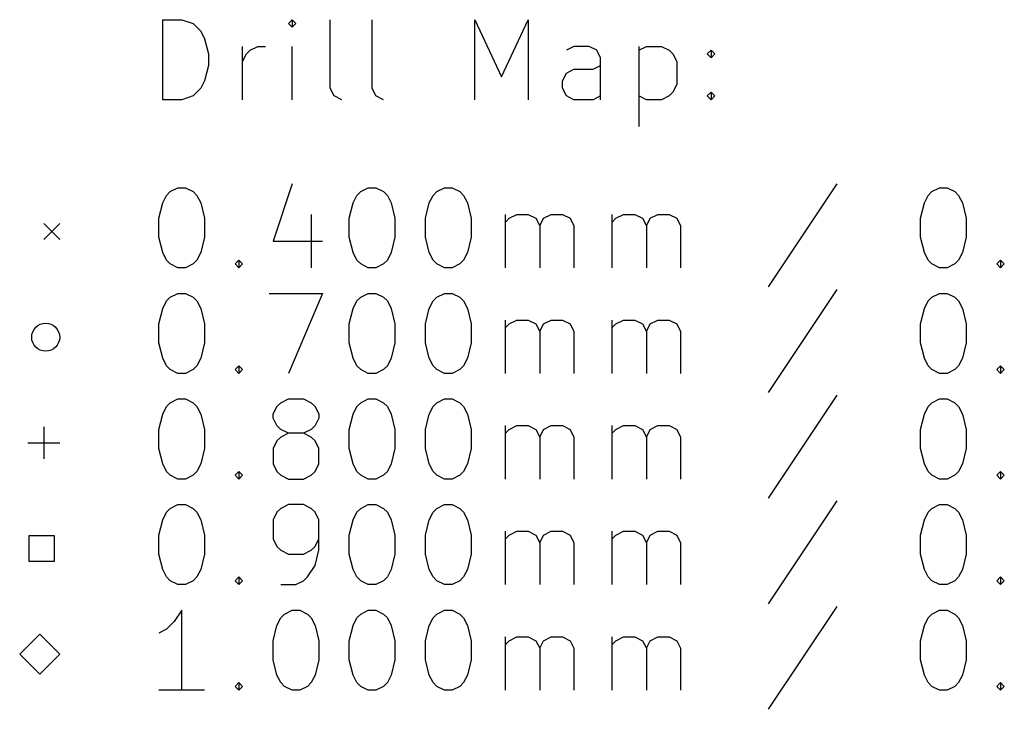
# Model space of a CAD drawing. Extents: x 66.4 to 117.6, y -109.9 to -54.2.
# Tile 1 of 3: x 66.4 to 91.1, y -109.6 to -92.4. Entities that reach past the tile are written whole.
import ezdxf

# ---------------------------------------------------------------- set-up
doc = ezdxf.new("R2010")
doc.units = 0
doc.layers.add('BLACK', color=7, linetype='CONTINUOUS')

msp = doc.modelspace()

# ---------------------------------------------------------------- linework, layer by layer
at = {"layer": 'BLACK', "linetype": 'CONTINUOUS'}
for p, q in [((70.0159, -94.3966), (70.0159, -92.3966)), ((70.0159, -92.3966), (70.492, -92.3966)), ((70.492, -92.3966), (70.7778, -92.4918)), ((70.7778, -92.4918), (70.9682, -92.6823)), ((73.2539, -92.3966), (73.1587, -92.4918)), ((73.1587, -92.4918), (73.2539, -92.5871)), ((73.3492, -92.4918), (73.2539, -92.3966)), ((73.2539, -92.3966), (73.2539, -92.5871)), ((73.2539, -92.5871), (73.3492, -92.4918)), ((74.2063, -94.1109), (74.2063, -92.3966)), ((75.2539, -94.1109), (75.2539, -92.3966)), ((77.8254, -94.3966), (77.8254, -92.3966)), ((77.8254, -92.3966), (78.492, -93.8252)), ((78.492, -93.8252), (79.1587, -92.3966)), ((79.1587, -92.3966), (79.1587, -94.3966)), ((70.9682, -92.6823), (71.0635, -92.8728)), ((71.0635, -92.8728), (71.1587, -93.2537)), ((72.0159, -94.3966), (72.0159, -93.0633)), ((72.2063, -93.1585), (72.3968, -93.0633)), ((72.3968, -93.0633), (72.5873, -93.0633)), ((73.2539, -94.3966), (73.2539, -93.0633)), ((80.3016, -93.0633), (80.1111, -93.1585)), ((80.6825, -93.0633), (80.3016, -93.0633)), ((80.873, -93.1585), (80.6825, -93.0633)), ((81.9206, -93.0633), (81.9206, -95.0633)), ((81.9206, -93.1585), (82.1111, -93.0633)), ((82.1111, -93.0633), (82.492, -93.0633)), ((82.492, -93.0633), (82.6825, -93.1585)), ((71.1587, -93.2537), (71.1587, -93.5395)), ((72.0159, -93.4442), (72.1111, -93.2537)), ((72.1111, -93.2537), (72.2063, -93.1585)), ((80.9682, -93.349), (80.873, -93.1585)), ((82.6825, -93.1585), (82.7778, -93.2537)), ((82.7778, -93.2537), (82.873, -93.4442)), ((83.6349, -93.2537), (83.7301, -93.1585)), ((83.7301, -93.349), (83.6349, -93.2537)), ((83.7301, -93.1585), (83.8254, -93.2537)), ((83.7301, -93.1585), (83.7301, -93.349)), ((83.8254, -93.2537), (83.7301, -93.349)), ((71.1587, -93.5395), (71.0635, -93.9204)), ((80.7778, -93.6347), (80.9682, -93.5395)), ((80.9682, -94.3966), (80.9682, -93.349)), ((82.873, -93.4442), (82.873, -94.0156)), ((80.0159, -93.9204), (80.1111, -93.7299)), ((80.1111, -93.7299), (80.3016, -93.6347)), ((80.3016, -93.6347), (80.7778, -93.6347)), ((71.0635, -93.9204), (70.9682, -94.1109)), ((80.0159, -94.1109), (80.0159, -93.9204)), ((82.873, -94.0156), (82.7778, -94.2061)), ((70.7778, -94.3014), (70.492, -94.3966)), ((70.9682, -94.1109), (70.7778, -94.3014)), ((74.3016, -94.3014), (74.2063, -94.1109)), ((74.492, -94.3966), (74.3016, -94.3014)), ((75.3492, -94.3014), (75.2539, -94.1109)), ((75.5397, -94.3966), (75.3492, -94.3014)), ((80.1111, -94.3014), (80.0159, -94.1109)), ((80.3016, -94.3966), (80.1111, -94.3014)), ((80.9682, -94.3014), (80.7778, -94.3966)), ((82.1111, -94.3966), (81.9206, -94.3014)), ((82.6825, -94.3014), (82.492, -94.3966)), ((82.7778, -94.2061), (82.6825, -94.3014)), ((83.6349, -94.3014), (83.7301, -94.2061)), ((83.7301, -94.3966), (83.6349, -94.3014)), ((83.7301, -94.2061), (83.8254, -94.3014)), ((83.7301, -94.2061), (83.7301, -94.3966)), ((83.8254, -94.3014), (83.7301, -94.3966)), ((70.492, -94.3966), (70.0159, -94.3966)), ((80.7778, -94.3966), (80.3016, -94.3966)), ((82.492, -94.3966), (82.1111, -94.3966)), ((73.2539, -96.5014), (72.7778, -97.9299)), ((86.873, -96.5014), (85.1587, -99.0728)), ((70.1111, -96.7871), (70.2063, -96.6918)), ((70.2063, -96.6918), (70.3968, -96.5966)), ((70.3968, -96.5966), (70.5873, -96.5966)), ((70.5873, -96.5966), (70.7778, -96.6918)), ((70.7778, -96.6918), (70.873, -96.7871)), ((74.873, -96.7871), (74.9682, -96.6918)), ((74.9682, -96.6918), (75.1587, -96.5966)), ((75.1587, -96.5966), (75.3492, -96.5966)), ((75.3492, -96.5966), (75.5397, -96.6918)), ((75.5397, -96.6918), (75.6349, -96.7871)), ((76.7778, -96.7871), (76.873, -96.6918)), ((76.873, -96.6918), (77.0635, -96.5966)), ((77.0635, -96.5966), (77.2539, -96.5966)), ((77.2539, -96.5966), (77.4444, -96.6918)), ((77.4444, -96.6918), (77.5397, -96.7871)), ((89.1587, -96.7871), (89.2539, -96.6918)), ((89.2539, -96.6918), (89.4444, -96.5966)), ((89.4444, -96.5966), (89.6349, -96.5966)), ((89.6349, -96.5966), (89.8254, -96.6918)), ((89.8254, -96.6918), (89.9206, -96.7871)), ((69.9206, -97.3585), (70.0159, -96.9776)), ((70.0159, -96.9776), (70.1111, -96.7871)), ((70.873, -96.7871), (70.9682, -96.9776)), ((70.9682, -96.9776), (71.0635, -97.3585)), ((74.6825, -97.3585), (74.7778, -96.9776)), ((74.7778, -96.9776), (74.873, -96.7871)), ((75.6349, -96.7871), (75.7301, -96.9776)), ((75.7301, -96.9776), (75.8254, -97.3585)), ((76.5873, -97.3585), (76.6825, -96.9776)), ((76.6825, -96.9776), (76.7778, -96.7871)), ((77.5397, -96.7871), (77.6349, -96.9776)), ((77.6349, -96.9776), (77.7301, -97.3585)), ((88.9682, -97.3585), (89.0635, -96.9776)), ((89.0635, -96.9776), (89.1587, -96.7871)), ((89.9206, -96.7871), (90.0159, -96.9776)), ((90.0159, -96.9776), (90.1111, -97.3585)), ((73.7301, -97.2633), (73.7301, -98.5966)), ((78.5873, -98.5966), (78.5873, -97.2633)), ((78.6825, -97.3585), (78.873, -97.2633)), ((78.873, -97.2633), (79.1587, -97.2633)), ((79.1587, -97.2633), (79.3492, -97.3585)), ((79.5397, -97.3585), (79.7301, -97.2633)), ((79.7301, -97.2633), (80.0159, -97.2633)), ((80.0159, -97.2633), (80.2063, -97.3585)), ((81.2539, -98.5966), (81.2539, -97.2633)), ((81.3492, -97.3585), (81.5397, -97.2633)), ((81.5397, -97.2633), (81.8254, -97.2633)), ((81.8254, -97.2633), (82.0159, -97.3585)), ((82.2063, -97.3585), (82.3968, -97.2633)), ((82.3968, -97.2633), (82.6825, -97.2633)), ((82.6825, -97.2633), (82.873, -97.3585)), ((67.0397, -97.4918), (67.4397, -97.8918)), ((67.4397, -97.4918), (67.0397, -97.8918)), ((69.9206, -97.8347), (69.9206, -97.3585)), ((71.0635, -97.3585), (71.0635, -97.8347)), ((74.6825, -97.8347), (74.6825, -97.3585)), ((75.8254, -97.3585), (75.8254, -97.8347)), ((76.5873, -97.8347), (76.5873, -97.3585)), ((77.7301, -97.3585), (77.7301, -97.8347)), ((78.5873, -97.4537), (78.6825, -97.3585)), ((79.3492, -97.3585), (79.4444, -97.549)), ((79.4444, -97.549), (79.5397, -97.3585)), ((80.2063, -97.3585), (80.3016, -97.549)), ((81.2539, -97.4537), (81.3492, -97.3585)), ((82.0159, -97.3585), (82.1111, -97.549)), ((82.1111, -97.549), (82.2063, -97.3585)), ((82.873, -97.3585), (82.9682, -97.549)), ((88.9682, -97.8347), (88.9682, -97.3585)), ((90.1111, -97.3585), (90.1111, -97.8347)), ((79.4444, -97.549), (79.4444, -98.5966)), ((80.3016, -97.549), (80.3016, -98.5966)), ((82.1111, -97.549), (82.1111, -98.5966)), ((82.9682, -97.549), (82.9682, -98.5966)), ((70.0159, -98.2156), (69.9206, -97.8347)), ((71.0635, -97.8347), (70.9682, -98.2156)), ((72.7778, -97.9299), (74.0159, -97.9299)), ((74.7778, -98.2156), (74.6825, -97.8347)), ((75.8254, -97.8347), (75.7301, -98.2156)), ((76.6825, -98.2156), (76.5873, -97.8347)), ((77.7301, -97.8347), (77.6349, -98.2156)), ((89.0635, -98.2156), (88.9682, -97.8347)), ((90.1111, -97.8347), (90.0159, -98.2156)), ((70.1111, -98.4061), (70.0159, -98.2156)), ((70.9682, -98.2156), (70.873, -98.4061)), ((74.873, -98.4061), (74.7778, -98.2156)), ((75.7301, -98.2156), (75.6349, -98.4061)), ((76.7778, -98.4061), (76.6825, -98.2156)), ((77.6349, -98.2156), (77.5397, -98.4061)), ((89.1587, -98.4061), (89.0635, -98.2156)), ((90.0159, -98.2156), (89.9206, -98.4061)), ((70.2063, -98.5014), (70.1111, -98.4061)), ((70.873, -98.4061), (70.7778, -98.5014)), ((71.8254, -98.5014), (71.9206, -98.4061)), ((71.9206, -98.4061), (72.0159, -98.5014)), ((71.9206, -98.4061), (71.9206, -98.5966)), ((74.9682, -98.5014), (74.873, -98.4061)), ((75.6349, -98.4061), (75.5397, -98.5014)), ((76.873, -98.5014), (76.7778, -98.4061)), ((77.5397, -98.4061), (77.4444, -98.5014)), ((89.2539, -98.5014), (89.1587, -98.4061)), ((89.9206, -98.4061), (89.8254, -98.5014)), ((90.873, -98.5014), (90.9682, -98.4061)), ((90.9682, -98.4061), (91.0635, -98.5014)), ((90.9682, -98.4061), (90.9682, -98.5966)), ((70.3968, -98.5966), (70.2063, -98.5014)), ((70.5873, -98.5966), (70.3968, -98.5966)), ((70.7778, -98.5014), (70.5873, -98.5966)), ((71.9206, -98.5966), (71.8254, -98.5014)), ((72.0159, -98.5014), (71.9206, -98.5966)), ((75.1587, -98.5966), (74.9682, -98.5014)), ((75.3492, -98.5966), (75.1587, -98.5966)), ((75.5397, -98.5014), (75.3492, -98.5966)), ((77.0635, -98.5966), (76.873, -98.5014)), ((77.2539, -98.5966), (77.0635, -98.5966)), ((77.4444, -98.5014), (77.2539, -98.5966)), ((89.4444, -98.5966), (89.2539, -98.5014)), ((89.6349, -98.5966), (89.4444, -98.5966)), ((89.8254, -98.5014), (89.6349, -98.5966)), ((90.9682, -98.5966), (90.873, -98.5014)), ((91.0635, -98.5014), (90.9682, -98.5966)), ((86.873, -99.1414), (85.1587, -101.713)), ((70.0159, -99.6176), (70.1111, -99.4271)), ((70.1111, -99.4271), (70.2063, -99.3318)), ((70.2063, -99.3318), (70.3968, -99.2366)), ((70.3968, -99.2366), (70.5873, -99.2366)), ((70.5873, -99.2366), (70.7778, -99.3318)), ((70.7778, -99.3318), (70.873, -99.4271)), ((70.873, -99.4271), (70.9682, -99.6176)), ((72.6825, -99.2366), (74.0159, -99.2366)), ((74.0159, -99.2366), (73.1587, -101.237)), ((74.7778, -99.6176), (74.873, -99.4271)), ((74.873, -99.4271), (74.9682, -99.3318)), ((74.9682, -99.3318), (75.1587, -99.2366)), ((75.1587, -99.2366), (75.3492, -99.2366)), ((75.3492, -99.2366), (75.5397, -99.3318)), ((75.5397, -99.3318), (75.6349, -99.4271)), ((75.6349, -99.4271), (75.7301, -99.6176)), ((76.6825, -99.6176), (76.7778, -99.4271)), ((76.7778, -99.4271), (76.873, -99.3318)), ((76.873, -99.3318), (77.0635, -99.2366)), ((77.0635, -99.2366), (77.2539, -99.2366)), ((77.2539, -99.2366), (77.4444, -99.3318)), ((77.4444, -99.3318), (77.5397, -99.4271)), ((77.5397, -99.4271), (77.6349, -99.6176)), ((89.0635, -99.6176), (89.1587, -99.4271)), ((89.1587, -99.4271), (89.2539, -99.3318)), ((89.2539, -99.3318), (89.4444, -99.2366)), ((89.4444, -99.2366), (89.6349, -99.2366)), ((89.6349, -99.2366), (89.8254, -99.3318)), ((89.8254, -99.3318), (89.9206, -99.4271)), ((89.9206, -99.4271), (90.0159, -99.6176)), ((69.9206, -99.9985), (70.0159, -99.6176)), ((70.9682, -99.6176), (71.0635, -99.9985)), ((74.6825, -99.9985), (74.7778, -99.6176)), ((75.7301, -99.6176), (75.8254, -99.9985)), ((76.5873, -99.9985), (76.6825, -99.6176)), ((77.6349, -99.6176), (77.7301, -99.9985)), ((88.9682, -99.9985), (89.0635, -99.6176)), ((90.0159, -99.6176), (90.1111, -99.9985)), ((78.5873, -101.237), (78.5873, -99.9033)), ((78.6825, -99.9985), (78.873, -99.9033)), ((78.873, -99.9033), (79.1587, -99.9033)), ((79.1587, -99.9033), (79.3492, -99.9985)), ((79.5397, -99.9985), (79.7301, -99.9033)), ((79.7301, -99.9033), (80.0159, -99.9033)), ((80.0159, -99.9033), (80.2063, -99.9985)), ((81.2539, -101.237), (81.2539, -99.9033)), ((81.3492, -99.9985), (81.5397, -99.9033)), ((81.5397, -99.9033), (81.8254, -99.9033)), ((81.8254, -99.9033), (82.0159, -99.9985)), ((82.2063, -99.9985), (82.3968, -99.9033)), ((82.3968, -99.9033), (82.6825, -99.9033)), ((82.6825, -99.9033), (82.873, -99.9985)), ((69.9206, -100.475), (69.9206, -99.9985)), ((71.0635, -99.9985), (71.0635, -100.475)), ((74.6825, -100.475), (74.6825, -99.9985)), ((75.8254, -99.9985), (75.8254, -100.475)), ((76.5873, -100.475), (76.5873, -99.9985)), ((77.7301, -99.9985), (77.7301, -100.475)), ((78.5873, -100.094), (78.6825, -99.9985)), ((79.3492, -99.9985), (79.4444, -100.189)), ((79.4444, -100.189), (79.5397, -99.9985)), ((79.4444, -100.189), (79.4444, -101.237)), ((80.2063, -99.9985), (80.3016, -100.189)), ((80.3016, -100.189), (80.3016, -101.237)), ((81.2539, -100.094), (81.3492, -99.9985)), ((82.0159, -99.9985), (82.1111, -100.189)), ((82.1111, -100.189), (82.2063, -99.9985)), ((82.1111, -100.189), (82.1111, -101.237)), ((82.873, -99.9985), (82.9682, -100.189)), ((82.9682, -100.189), (82.9682, -101.237)), ((88.9682, -100.475), (88.9682, -99.9985)), ((90.1111, -99.9985), (90.1111, -100.475)), ((70.0159, -100.856), (69.9206, -100.475)), ((71.0635, -100.475), (70.9682, -100.856)), ((74.7778, -100.856), (74.6825, -100.475)), ((75.8254, -100.475), (75.7301, -100.856)), ((76.6825, -100.856), (76.5873, -100.475)), ((77.7301, -100.475), (77.6349, -100.856)), ((89.0635, -100.856), (88.9682, -100.475)), ((90.1111, -100.475), (90.0159, -100.856)), ((70.1111, -101.046), (70.0159, -100.856)), ((70.9682, -100.856), (70.873, -101.046)), ((74.873, -101.046), (74.7778, -100.856)), ((75.7301, -100.856), (75.6349, -101.046)), ((76.7778, -101.046), (76.6825, -100.856)), ((77.6349, -100.856), (77.5397, -101.046)), ((89.1587, -101.046), (89.0635, -100.856)), ((90.0159, -100.856), (89.9206, -101.046)), ((70.2063, -101.141), (70.1111, -101.046)), ((70.3968, -101.237), (70.2063, -101.141)), ((70.7778, -101.141), (70.5873, -101.237)), ((70.873, -101.046), (70.7778, -101.141)), ((71.8254, -101.141), (71.9206, -101.046)), ((71.9206, -101.237), (71.8254, -101.141)), ((71.9206, -101.046), (72.0159, -101.141)), ((71.9206, -101.046), (71.9206, -101.237)), ((72.0159, -101.141), (71.9206, -101.237)), ((74.9682, -101.141), (74.873, -101.046)), ((75.1587, -101.237), (74.9682, -101.141)), ((75.5397, -101.141), (75.3492, -101.237)), ((75.6349, -101.046), (75.5397, -101.141)), ((76.873, -101.141), (76.7778, -101.046)), ((77.0635, -101.237), (76.873, -101.141)), ((77.4444, -101.141), (77.2539, -101.237)), ((77.5397, -101.046), (77.4444, -101.141)), ((89.2539, -101.141), (89.1587, -101.046)), ((89.4444, -101.237), (89.2539, -101.141)), ((89.8254, -101.141), (89.6349, -101.237)), ((89.9206, -101.046), (89.8254, -101.141)), ((90.873, -101.141), (90.9682, -101.046)), ((90.9682, -101.237), (90.873, -101.141)), ((90.9682, -101.046), (91.0635, -101.141)), ((90.9682, -101.046), (90.9682, -101.237)), ((91.0635, -101.141), (90.9682, -101.237)), ((70.5873, -101.237), (70.3968, -101.237)), ((75.3492, -101.237), (75.1587, -101.237)), ((77.2539, -101.237), (77.0635, -101.237)), ((89.6349, -101.237), (89.4444, -101.237)), ((70.2063, -101.972), (70.3968, -101.877)), ((70.3968, -101.877), (70.5873, -101.877)), ((70.5873, -101.877), (70.7778, -101.972)), ((72.9682, -101.972), (73.1587, -101.877)), ((73.1587, -101.877), (73.5397, -101.877)), ((73.5397, -101.877), (73.7301, -101.972)), ((74.9682, -101.972), (75.1587, -101.877)), ((75.1587, -101.877), (75.3492, -101.877)), ((75.3492, -101.877), (75.5397, -101.972)), ((76.873, -101.972), (77.0635, -101.877)), ((77.0635, -101.877), (77.2539, -101.877)), ((77.2539, -101.877), (77.4444, -101.972)), ((86.873, -101.781), (85.1587, -104.353)), ((89.2539, -101.972), (89.4444, -101.877)), ((89.4444, -101.877), (89.6349, -101.877)), ((89.6349, -101.877), (89.8254, -101.972)), ((70.0159, -102.258), (70.1111, -102.067)), ((70.1111, -102.067), (70.2063, -101.972)), ((70.7778, -101.972), (70.873, -102.067)), ((70.873, -102.067), (70.9682, -102.258)), ((72.7778, -102.258), (72.873, -102.067)), ((72.873, -102.067), (72.9682, -101.972)), ((73.7301, -101.972), (73.8254, -102.067)), ((73.8254, -102.067), (73.9206, -102.258)), ((74.7778, -102.258), (74.873, -102.067)), ((74.873, -102.067), (74.9682, -101.972)), ((75.5397, -101.972), (75.6349, -102.067)), ((75.6349, -102.067), (75.7301, -102.258)), ((76.6825, -102.258), (76.7778, -102.067)), ((76.7778, -102.067), (76.873, -101.972)), ((77.4444, -101.972), (77.5397, -102.067)), ((77.5397, -102.067), (77.6349, -102.258)), ((89.0635, -102.258), (89.1587, -102.067)), ((89.1587, -102.067), (89.2539, -101.972)), ((89.8254, -101.972), (89.9206, -102.067)), ((89.9206, -102.067), (90.0159, -102.258)), ((69.9206, -102.639), (70.0159, -102.258)), ((70.9682, -102.258), (71.0635, -102.639)), ((72.7778, -102.353), (72.7778, -102.258)), ((72.873, -102.543), (72.7778, -102.353)), ((73.9206, -102.353), (73.8254, -102.543)), ((73.9206, -102.258), (73.9206, -102.353)), ((74.6825, -102.639), (74.7778, -102.258)), ((75.7301, -102.258), (75.8254, -102.639)), ((76.5873, -102.639), (76.6825, -102.258)), ((77.6349, -102.258), (77.7301, -102.639)), ((88.9682, -102.639), (89.0635, -102.258)), ((90.0159, -102.258), (90.1111, -102.639)), ((67.0397, -102.572), (67.0397, -103.372)), ((69.9206, -103.115), (69.9206, -102.639)), ((71.0635, -102.639), (71.0635, -103.115)), ((72.9682, -102.639), (72.873, -102.543)), ((73.1587, -102.734), (72.9682, -102.639)), ((73.7301, -102.639), (73.5397, -102.734)), ((73.8254, -102.543), (73.7301, -102.639)), ((74.6825, -103.115), (74.6825, -102.639)), ((75.8254, -102.639), (75.8254, -103.115)), ((76.5873, -103.115), (76.5873, -102.639)), ((77.7301, -102.639), (77.7301, -103.115)), ((78.5873, -103.877), (78.5873, -102.543)), ((78.5873, -102.734), (78.6825, -102.639)), ((78.6825, -102.639), (78.873, -102.543)), ((78.873, -102.543), (79.1587, -102.543)), ((79.1587, -102.543), (79.3492, -102.639)), ((79.3492, -102.639), (79.4444, -102.829)), ((79.4444, -102.829), (79.5397, -102.639)), ((79.5397, -102.639), (79.7301, -102.543)), ((79.7301, -102.543), (80.0159, -102.543)), ((80.0159, -102.543), (80.2063, -102.639)), ((80.2063, -102.639), (80.3016, -102.829)), ((81.2539, -103.877), (81.2539, -102.543)), ((81.2539, -102.734), (81.3492, -102.639)), ((81.3492, -102.639), (81.5397, -102.543)), ((81.5397, -102.543), (81.8254, -102.543)), ((81.8254, -102.543), (82.0159, -102.639)), ((82.0159, -102.639), (82.1111, -102.829)), ((82.1111, -102.829), (82.2063, -102.639)), ((82.2063, -102.639), (82.3968, -102.543)), ((82.3968, -102.543), (82.6825, -102.543)), ((82.6825, -102.543), (82.873, -102.639)), ((82.873, -102.639), (82.9682, -102.829)), ((88.9682, -103.115), (88.9682, -102.639)), ((90.1111, -102.639), (90.1111, -103.115)), ((72.873, -102.924), (72.7778, -103.115)), ((72.9682, -102.829), (72.873, -102.924)), ((73.1587, -102.734), (72.9682, -102.829)), ((73.5397, -102.734), (73.1587, -102.734)), ((73.7301, -102.829), (73.5397, -102.734)), ((73.8254, -102.924), (73.7301, -102.829)), ((73.9206, -103.115), (73.8254, -102.924)), ((79.4444, -102.829), (79.4444, -103.877)), ((80.3016, -102.829), (80.3016, -103.877)), ((82.1111, -102.829), (82.1111, -103.877)), ((82.9682, -102.829), (82.9682, -103.877)), ((66.6397, -102.972), (67.4397, -102.972)), ((70.0159, -103.496), (69.9206, -103.115)), ((71.0635, -103.115), (70.9682, -103.496)), ((72.7778, -103.115), (72.7778, -103.496)), ((73.9206, -103.496), (73.9206, -103.115)), ((74.7778, -103.496), (74.6825, -103.115)), ((75.8254, -103.115), (75.7301, -103.496)), ((76.6825, -103.496), (76.5873, -103.115)), ((77.7301, -103.115), (77.6349, -103.496)), ((89.0635, -103.496), (88.9682, -103.115)), ((90.1111, -103.115), (90.0159, -103.496)), ((70.1111, -103.686), (70.0159, -103.496)), ((70.9682, -103.496), (70.873, -103.686)), ((72.7778, -103.496), (72.873, -103.686)), ((73.8254, -103.686), (73.9206, -103.496)), ((74.873, -103.686), (74.7778, -103.496)), ((75.7301, -103.496), (75.6349, -103.686)), ((76.7778, -103.686), (76.6825, -103.496)), ((77.6349, -103.496), (77.5397, -103.686)), ((89.1587, -103.686), (89.0635, -103.496)), ((90.0159, -103.496), (89.9206, -103.686)), ((70.2063, -103.781), (70.1111, -103.686)), ((70.3968, -103.877), (70.2063, -103.781)), ((70.5873, -103.877), (70.3968, -103.877)), ((70.7778, -103.781), (70.5873, -103.877)), ((70.873, -103.686), (70.7778, -103.781)), ((71.8254, -103.781), (71.9206, -103.686)), ((71.9206, -103.877), (71.8254, -103.781)), ((71.9206, -103.686), (72.0159, -103.781)), ((71.9206, -103.686), (71.9206, -103.877)), ((72.0159, -103.781), (71.9206, -103.877)), ((72.873, -103.686), (72.9682, -103.781)), ((72.9682, -103.781), (73.1587, -103.877)), ((73.1587, -103.877), (73.5397, -103.877)), ((73.5397, -103.877), (73.7301, -103.781)), ((73.7301, -103.781), (73.8254, -103.686)), ((74.9682, -103.781), (74.873, -103.686)), ((75.1587, -103.877), (74.9682, -103.781)), ((75.3492, -103.877), (75.1587, -103.877)), ((75.5397, -103.781), (75.3492, -103.877)), ((75.6349, -103.686), (75.5397, -103.781)), ((76.873, -103.781), (76.7778, -103.686)), ((77.0635, -103.877), (76.873, -103.781)), ((77.2539, -103.877), (77.0635, -103.877)), ((77.4444, -103.781), (77.2539, -103.877)), ((77.5397, -103.686), (77.4444, -103.781)), ((89.2539, -103.781), (89.1587, -103.686)), ((89.4444, -103.877), (89.2539, -103.781)), ((89.6349, -103.877), (89.4444, -103.877)), ((89.8254, -103.781), (89.6349, -103.877)), ((89.9206, -103.686), (89.8254, -103.781)), ((90.873, -103.781), (90.9682, -103.686)), ((90.9682, -103.877), (90.873, -103.781)), ((90.9682, -103.686), (91.0635, -103.781)), ((90.9682, -103.686), (90.9682, -103.877)), ((91.0635, -103.781), (90.9682, -103.877)), ((70.1111, -104.707), (70.2063, -104.612)), ((70.2063, -104.612), (70.3968, -104.517)), ((70.3968, -104.517), (70.5873, -104.517)), ((70.5873, -104.517), (70.7778, -104.612)), ((70.7778, -104.612), (70.873, -104.707)), ((72.9682, -104.612), (72.873, -104.707)), ((73.1587, -104.517), (72.9682, -104.612)), ((73.5397, -104.517), (73.1587, -104.517)), ((73.7301, -104.612), (73.5397, -104.517)), ((73.8254, -104.707), (73.7301, -104.612)), ((74.873, -104.707), (74.9682, -104.612)), ((74.9682, -104.612), (75.1587, -104.517)), ((75.1587, -104.517), (75.3492, -104.517)), ((75.3492, -104.517), (75.5397, -104.612)), ((75.5397, -104.612), (75.6349, -104.707)), ((76.7778, -104.707), (76.873, -104.612)), ((76.873, -104.612), (77.0635, -104.517)), ((77.0635, -104.517), (77.2539, -104.517)), ((77.2539, -104.517), (77.4444, -104.612)), ((77.4444, -104.612), (77.5397, -104.707)), ((86.873, -104.421), (85.1587, -106.993)), ((89.1587, -104.707), (89.2539, -104.612)), ((89.2539, -104.612), (89.4444, -104.517)), ((89.4444, -104.517), (89.6349, -104.517)), ((89.6349, -104.517), (89.8254, -104.612)), ((89.8254, -104.612), (89.9206, -104.707)), ((70.0159, -104.898), (70.1111, -104.707)), ((70.873, -104.707), (70.9682, -104.898)), ((72.873, -104.707), (72.7778, -104.898)), ((73.9206, -104.898), (73.8254, -104.707)), ((74.7778, -104.898), (74.873, -104.707)), ((75.6349, -104.707), (75.7301, -104.898)), ((76.6825, -104.898), (76.7778, -104.707)), ((77.5397, -104.707), (77.6349, -104.898)), ((89.0635, -104.898), (89.1587, -104.707)), ((89.9206, -104.707), (90.0159, -104.898)), ((69.9206, -105.279), (70.0159, -104.898)), ((70.9682, -104.898), (71.0635, -105.279)), ((72.7778, -104.898), (72.7778, -105.374)), ((73.9206, -105.659), (73.9206, -104.898)), ((74.6825, -105.279), (74.7778, -104.898)), ((75.7301, -104.898), (75.8254, -105.279)), ((76.5873, -105.279), (76.6825, -104.898)), ((77.6349, -104.898), (77.7301, -105.279)), ((88.9682, -105.279), (89.0635, -104.898)), ((90.0159, -104.898), (90.1111, -105.279)), ((67.3079, -105.294), (66.6715, -105.294)), ((66.6715, -105.294), (66.6715, -105.93)), ((67.3079, -105.93), (67.3079, -105.294)), ((69.9206, -105.755), (69.9206, -105.279)), ((71.0635, -105.279), (71.0635, -105.755)), ((72.7778, -105.374), (72.873, -105.564)), ((73.8254, -105.564), (73.9206, -105.374)), ((74.6825, -105.755), (74.6825, -105.279)), ((75.8254, -105.279), (75.8254, -105.755)), ((76.5873, -105.755), (76.5873, -105.279)), ((77.7301, -105.279), (77.7301, -105.755)), ((78.5873, -106.517), (78.5873, -105.183)), ((78.5873, -105.374), (78.6825, -105.279)), ((78.6825, -105.279), (78.873, -105.183)), ((78.873, -105.183), (79.1587, -105.183)), ((79.1587, -105.183), (79.3492, -105.279)), ((79.3492, -105.279), (79.4444, -105.469)), ((79.4444, -105.469), (79.5397, -105.279)), ((79.5397, -105.279), (79.7301, -105.183)), ((79.7301, -105.183), (80.0159, -105.183)), ((80.0159, -105.183), (80.2063, -105.279)), ((80.2063, -105.279), (80.3016, -105.469)), ((81.2539, -106.517), (81.2539, -105.183)), ((81.2539, -105.374), (81.3492, -105.279)), ((81.3492, -105.279), (81.5397, -105.183)), ((81.5397, -105.183), (81.8254, -105.183)), ((81.8254, -105.183), (82.0159, -105.279)), ((82.0159, -105.279), (82.1111, -105.469)), ((82.1111, -105.469), (82.2063, -105.279)), ((82.2063, -105.279), (82.3968, -105.183)), ((82.3968, -105.183), (82.6825, -105.183)), ((82.6825, -105.183), (82.873, -105.279)), ((82.873, -105.279), (82.9682, -105.469)), ((88.9682, -105.755), (88.9682, -105.279)), ((90.1111, -105.279), (90.1111, -105.755)), ((72.873, -105.564), (72.9682, -105.659)), ((73.7301, -105.659), (73.8254, -105.564)), ((79.4444, -105.469), (79.4444, -106.517)), ((80.3016, -105.469), (80.3016, -106.517)), ((82.1111, -105.469), (82.1111, -106.517)), ((82.9682, -105.469), (82.9682, -106.517)), ((70.0159, -106.136), (69.9206, -105.755)), ((71.0635, -105.755), (70.9682, -106.136)), ((72.9682, -105.659), (73.1587, -105.755)), ((73.1587, -105.755), (73.5397, -105.755)), ((73.5397, -105.755), (73.7301, -105.659)), ((73.8254, -106.04), (73.9206, -105.659)), ((74.7778, -106.136), (74.6825, -105.755)), ((75.8254, -105.755), (75.7301, -106.136)), ((76.6825, -106.136), (76.5873, -105.755)), ((77.7301, -105.755), (77.6349, -106.136)), ((89.0635, -106.136), (88.9682, -105.755)), ((90.1111, -105.755), (90.0159, -106.136)), ((66.6715, -105.93), (67.3079, -105.93)), ((73.6349, -106.326), (73.8254, -106.04)), ((70.1111, -106.326), (70.0159, -106.136)), ((70.2063, -106.421), (70.1111, -106.326)), ((70.873, -106.326), (70.7778, -106.421)), ((70.9682, -106.136), (70.873, -106.326)), ((71.8254, -106.421), (71.9206, -106.326)), ((71.9206, -106.326), (72.0159, -106.421)), ((71.9206, -106.326), (71.9206, -106.517)), ((73.5397, -106.421), (73.6349, -106.326)), ((74.873, -106.326), (74.7778, -106.136)), ((74.9682, -106.421), (74.873, -106.326)), ((75.6349, -106.326), (75.5397, -106.421)), ((75.7301, -106.136), (75.6349, -106.326)), ((76.7778, -106.326), (76.6825, -106.136)), ((76.873, -106.421), (76.7778, -106.326)), ((77.5397, -106.326), (77.4444, -106.421)), ((77.6349, -106.136), (77.5397, -106.326)), ((89.1587, -106.326), (89.0635, -106.136)), ((89.2539, -106.421), (89.1587, -106.326)), ((89.9206, -106.326), (89.8254, -106.421)), ((90.0159, -106.136), (89.9206, -106.326)), ((90.873, -106.421), (90.9682, -106.326)), ((90.9682, -106.326), (91.0635, -106.421)), ((90.9682, -106.326), (90.9682, -106.517)), ((70.3968, -106.517), (70.2063, -106.421)), ((70.5873, -106.517), (70.3968, -106.517)), ((70.7778, -106.421), (70.5873, -106.517)), ((71.9206, -106.517), (71.8254, -106.421)), ((72.0159, -106.421), (71.9206, -106.517)), ((72.9682, -106.517), (73.3492, -106.517)), ((73.3492, -106.517), (73.5397, -106.421)), ((75.1587, -106.517), (74.9682, -106.421)), ((75.3492, -106.517), (75.1587, -106.517)), ((75.5397, -106.421), (75.3492, -106.517)), ((77.0635, -106.517), (76.873, -106.421)), ((77.2539, -106.517), (77.0635, -106.517)), ((77.4444, -106.421), (77.2539, -106.517)), ((89.4444, -106.517), (89.2539, -106.421)), ((89.6349, -106.517), (89.4444, -106.517)), ((89.8254, -106.421), (89.6349, -106.517)), ((90.9682, -106.517), (90.873, -106.421)), ((91.0635, -106.421), (90.9682, -106.517)), ((86.873, -107.061), (85.1587, -109.633)), ((70.492, -107.157), (70.3016, -107.442)), ((70.492, -109.157), (70.492, -107.157)), ((72.873, -107.538), (72.9682, -107.347)), ((72.9682, -107.347), (73.0635, -107.252)), ((73.0635, -107.252), (73.2539, -107.157)), ((73.2539, -107.157), (73.4444, -107.157)), ((73.4444, -107.157), (73.6349, -107.252)), ((73.6349, -107.252), (73.7301, -107.347)), ((73.7301, -107.347), (73.8254, -107.538)), ((74.7778, -107.538), (74.873, -107.347)), ((74.873, -107.347), (74.9682, -107.252)), ((74.9682, -107.252), (75.1587, -107.157)), ((75.1587, -107.157), (75.3492, -107.157)), ((75.3492, -107.157), (75.5397, -107.252)), ((75.5397, -107.252), (75.6349, -107.347)), ((75.6349, -107.347), (75.7301, -107.538)), ((76.6825, -107.538), (76.7778, -107.347)), ((76.7778, -107.347), (76.873, -107.252)), ((76.873, -107.252), (77.0635, -107.157)), ((77.0635, -107.157), (77.2539, -107.157)), ((77.2539, -107.157), (77.4444, -107.252)), ((77.4444, -107.252), (77.5397, -107.347)), ((77.5397, -107.347), (77.6349, -107.538)), ((89.0635, -107.538), (89.1587, -107.347)), ((89.1587, -107.347), (89.2539, -107.252)), ((89.2539, -107.252), (89.4444, -107.157)), ((89.4444, -107.157), (89.6349, -107.157)), ((89.6349, -107.157), (89.8254, -107.252)), ((89.8254, -107.252), (89.9206, -107.347)), ((89.9206, -107.347), (90.0159, -107.538)), ((70.3016, -107.442), (70.1111, -107.633)), ((72.7778, -107.919), (72.873, -107.538)), ((73.8254, -107.538), (73.9206, -107.919)), ((74.6825, -107.919), (74.7778, -107.538)), ((75.7301, -107.538), (75.8254, -107.919)), ((76.5873, -107.919), (76.6825, -107.538)), ((77.6349, -107.538), (77.7301, -107.919)), ((88.9682, -107.919), (89.0635, -107.538)), ((90.0159, -107.538), (90.1111, -107.919)), ((66.9397, -107.752), (66.4397, -108.252)), ((67.4397, -108.252), (66.9397, -107.752)), ((70.1111, -107.633), (69.9206, -107.728)), ((78.5873, -109.157), (78.5873, -107.823)), ((78.6825, -107.919), (78.873, -107.823)), ((78.873, -107.823), (79.1587, -107.823)), ((79.1587, -107.823), (79.3492, -107.919)), ((79.5397, -107.919), (79.7301, -107.823)), ((79.7301, -107.823), (80.0159, -107.823)), ((80.0159, -107.823), (80.2063, -107.919)), ((81.2539, -109.157), (81.2539, -107.823)), ((81.3492, -107.919), (81.5397, -107.823)), ((81.5397, -107.823), (81.8254, -107.823)), ((81.8254, -107.823), (82.0159, -107.919)), ((82.2063, -107.919), (82.3968, -107.823)), ((82.3968, -107.823), (82.6825, -107.823)), ((82.6825, -107.823), (82.873, -107.919)), ((72.7778, -108.395), (72.7778, -107.919)), ((73.9206, -107.919), (73.9206, -108.395)), ((74.6825, -108.395), (74.6825, -107.919)), ((75.8254, -107.919), (75.8254, -108.395)), ((76.5873, -108.395), (76.5873, -107.919)), ((77.7301, -107.919), (77.7301, -108.395)), ((78.5873, -108.014), (78.6825, -107.919)), ((79.3492, -107.919), (79.4444, -108.109)), ((79.4444, -108.109), (79.5397, -107.919)), ((80.2063, -107.919), (80.3016, -108.109)), ((81.2539, -108.014), (81.3492, -107.919)), ((82.0159, -107.919), (82.1111, -108.109)), ((82.1111, -108.109), (82.2063, -107.919)), ((82.873, -107.919), (82.9682, -108.109)), ((88.9682, -108.395), (88.9682, -107.919)), ((90.1111, -107.919), (90.1111, -108.395)), ((66.4397, -108.252), (66.9397, -108.752)), ((66.9397, -108.752), (67.4397, -108.252)), ((79.4444, -108.109), (79.4444, -109.157)), ((80.3016, -108.109), (80.3016, -109.157)), ((82.1111, -108.109), (82.1111, -109.157)), ((82.9682, -108.109), (82.9682, -109.157)), ((72.873, -108.776), (72.7778, -108.395)), ((73.9206, -108.395), (73.8254, -108.776)), ((74.7778, -108.776), (74.6825, -108.395)), ((75.8254, -108.395), (75.7301, -108.776)), ((76.6825, -108.776), (76.5873, -108.395)), ((77.7301, -108.395), (77.6349, -108.776)), ((89.0635, -108.776), (88.9682, -108.395)), ((90.1111, -108.395), (90.0159, -108.776)), ((72.9682, -108.966), (72.873, -108.776)), ((73.8254, -108.776), (73.7301, -108.966)), ((74.873, -108.966), (74.7778, -108.776)), ((75.7301, -108.776), (75.6349, -108.966)), ((76.7778, -108.966), (76.6825, -108.776)), ((77.6349, -108.776), (77.5397, -108.966)), ((89.1587, -108.966), (89.0635, -108.776)), ((90.0159, -108.776), (89.9206, -108.966)), ((71.8254, -109.061), (71.9206, -108.966)), ((71.9206, -109.157), (71.8254, -109.061)), ((71.9206, -108.966), (72.0159, -109.061)), ((71.9206, -108.966), (71.9206, -109.157)), ((72.0159, -109.061), (71.9206, -109.157)), ((73.0635, -109.061), (72.9682, -108.966)), ((73.2539, -109.157), (73.0635, -109.061)), ((73.6349, -109.061), (73.4444, -109.157)), ((73.7301, -108.966), (73.6349, -109.061)), ((74.9682, -109.061), (74.873, -108.966)), ((75.1587, -109.157), (74.9682, -109.061)), ((75.5397, -109.061), (75.3492, -109.157)), ((75.6349, -108.966), (75.5397, -109.061)), ((76.873, -109.061), (76.7778, -108.966)), ((77.0635, -109.157), (76.873, -109.061)), ((77.4444, -109.061), (77.2539, -109.157)), ((77.5397, -108.966), (77.4444, -109.061)), ((89.2539, -109.061), (89.1587, -108.966)), ((89.4444, -109.157), (89.2539, -109.061)), ((89.8254, -109.061), (89.6349, -109.157)), ((89.9206, -108.966), (89.8254, -109.061)), ((90.873, -109.061), (90.9682, -108.966)), ((90.9682, -109.157), (90.873, -109.061)), ((90.9682, -108.966), (91.0635, -109.061)), ((90.9682, -108.966), (90.9682, -109.157)), ((91.0635, -109.061), (90.9682, -109.157)), ((71.0635, -109.157), (69.9206, -109.157)), ((73.4444, -109.157), (73.2539, -109.157)), ((75.3492, -109.157), (75.1587, -109.157)), ((77.2539, -109.157), (77.0635, -109.157)), ((89.6349, -109.157), (89.4444, -109.157))]:
    msp.add_line(p, q, dxfattribs=at)
at = {"layer": 'BLACK'}
msp.add_circle((67.0897, -100.332), 0.35, dxfattribs=at)

doc.saveas('drawing.dxf')
